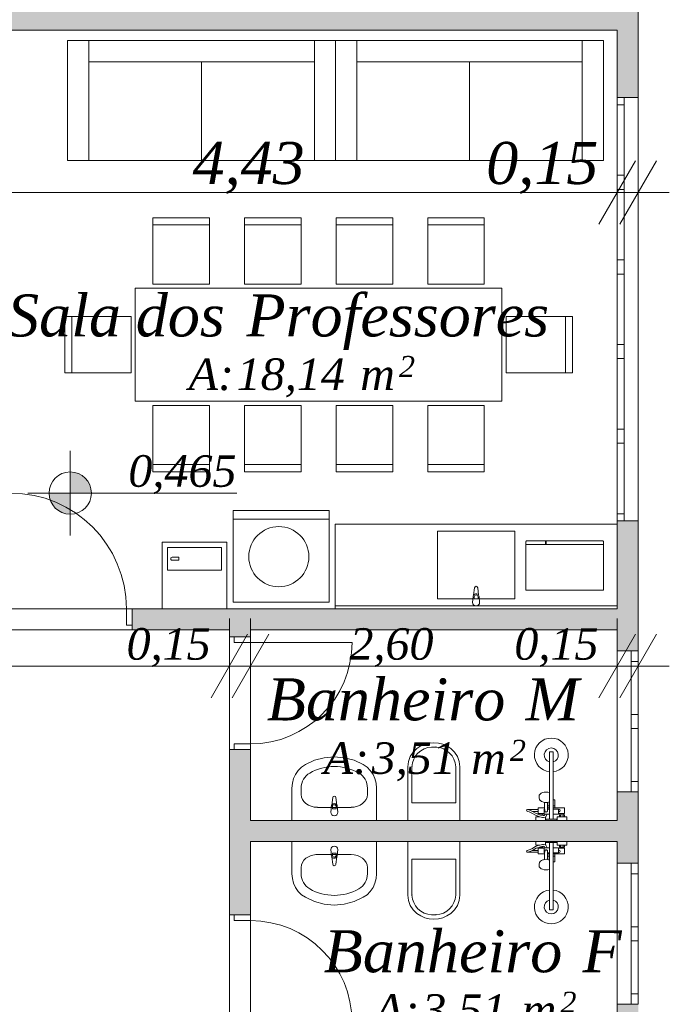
# Model space of a CAD drawing. Header units: millimetres. Extents: x 0 to 723, y 0 to 672.
# Tile 13 of 28: x 643 to 674, y 407 to 453. Entities that reach past the tile are written whole.
import ezdxf
from ezdxf.xclip import XClip

# ---------------------------------------------------------------- set-up
doc = ezdxf.new("R2010")
doc.units = ezdxf.units.MM
doc.header["$MEASUREMENT"] = 0
doc.header["$XCLIPFRAME"] = 0
for name, color, linetype in [('Cotas - Geral.2D', 7, 'Continuous'), ('Desenho 2D - Geral.2D', 7, 'Continuous'), ('Interior - Mobiliário .ARQ', 7, 'Continuous'), ('Laje.ARQ', 7, 'Continuous'), ('Parede.ARQ', 7, 'Continuous'), ('Zonas.ARQ', 7, 'Continuous')]:
    doc.layers.add(name, color=color, linetype=linetype)
doc.styles.add('GENERATED_STYLE_1', font='txt')
doc.styles.add('GENERATED_STYLE_2', font='txt')

# ---------------------------------------------------------------- blocks, each defined once
blk = doc.blocks.new('Desenho_2_2', base_point=(-392.832, 470.64))
at = {"layer": 'Cotas - Geral.2D', "linetype": 'Continuous', "lineweight": 0}
for points in [[(645.662, 430.693), (646.662, 430.693), (646.586, 431.076), (646.369, 431.4), (646.044, 431.617), (645.662, 431.693)], [(645.662, 430.693), (644.662, 430.693), (644.738, 430.311), (644.955, 429.986), (645.279, 429.769), (645.662, 429.693)]]:
    blk.add_hatch(color=7, dxfattribs=at).paths.add_polyline_path(points)
at = {"layer": 'Parede.ARQ', "linetype": 'Continuous', "lineweight": 0}
for points in [[(671.519, 456.079), (671.519, 449.378), (672.519, 449.378), (672.519, 456.079)], [(671.519, 453.561), (620.852, 453.561), (620.852, 452.561), (671.519, 452.561)], [(672.519, 429.378), (671.519, 429.378), (671.519, 423.238), (672.519, 423.238)], [(671.519, 425.227), (648.585, 425.227), (648.585, 424.227), (671.519, 424.227)], [(654.185, 424.227), (653.185, 424.227), (653.185, 423.909), (654.185, 423.909)], [(653.185, 410.76), (654.185, 410.76), (654.185, 418.575), (653.185, 418.575)], [(672.519, 416.571), (671.519, 416.571), (671.519, 413.206), (672.519, 413.206)], [(671.519, 415.231), (654.185, 415.231), (654.185, 414.231), (671.519, 414.231)], [(671.519, 397.898), (672.519, 397.898), (672.519, 406.539), (671.519, 406.539)]]:
    blk.add_hatch(color=36, dxfattribs=at).paths.add_polyline_path(points)
at = {"layer": 'Cotas - Geral.2D', "color": 7, "linetype": 'Continuous', "lineweight": 0}
for p, q in [((671.519, 442.647), (671.519, 447.147)), ((672.519, 442.647), (672.519, 447.147)), ((670.653, 443.397), (672.385, 446.397)), ((673.385, 446.397), (671.653, 443.397)), ((642.019, 444.897), (671.519, 444.897)), ((671.519, 444.897), (672.519, 444.897)), ((672.519, 444.897), (673.986, 444.897)), ((645.662, 428.693), (645.662, 432.693)), ((643.662, 430.693), (653.541, 430.693)), ((653.185, 420.273), (653.185, 424.773)), ((654.185, 420.273), (654.185, 424.773)), ((671.519, 420.273), (671.519, 424.773)), ((672.519, 420.273), (672.519, 424.773)), ((654.051, 424.023), (652.319, 421.023)), ((655.051, 424.023), (653.319, 421.023)), ((670.653, 421.023), (672.385, 424.023)), ((673.385, 424.023), (671.653, 421.023)), ((621.852, 422.523), (653.185, 422.523)), ((653.185, 422.523), (654.185, 422.523)), ((654.185, 422.523), (671.519, 422.523)), ((671.519, 422.523), (672.519, 422.523)), ((672.519, 422.523), (673.986, 422.523))]:
    blk.add_line(p, q, dxfattribs=at)
blk.add_circle((645.662, 430.693), 1, dxfattribs=at)
at = {"layer": 'Desenho 2D - Geral.2D', "color": 251, "linetype": 'Continuous', "lineweight": 0}
blk.add_circle((655.526, 427.691), 1.421, dxfattribs=at)
at = {"layer": 'Interior - Mobiliário .ARQ', "color": 7, "linetype": 'Continuous', "lineweight": 0}
for p, q in [((658.207, 452.075), (645.54, 452.075)), ((645.54, 452.075), (645.54, 446.408)), ((646.54, 446.408), (646.54, 452.075)), ((657.207, 446.408), (657.207, 452.075)), ((670.873, 452.075), (658.207, 452.075)), ((658.207, 452.075), (658.207, 446.408)), ((658.207, 446.408), (658.207, 452.075)), ((659.207, 446.408), (659.207, 452.075)), ((669.873, 446.408), (669.873, 452.075)), ((670.873, 446.408), (670.873, 452.075)), ((646.54, 451.075), (657.207, 451.075)), ((651.873, 446.408), (651.873, 451.075)), ((659.207, 451.075), (669.873, 451.075)), ((664.54, 446.408), (664.54, 451.075)), ((645.54, 446.408), (658.207, 446.408)), ((658.207, 446.408), (670.873, 446.408)), ((652.24, 443.704), (649.573, 443.704)), ((649.573, 443.704), (649.573, 440.571)), ((649.573, 443.371), (652.24, 443.371)), ((652.24, 440.571), (652.24, 443.704)), ((656.573, 443.704), (653.907, 443.704)), ((653.907, 443.704), (653.907, 440.571)), ((653.907, 443.371), (656.573, 443.371)), ((656.573, 440.571), (656.573, 443.704)), ((660.907, 443.704), (658.24, 443.704)), ((658.24, 443.704), (658.24, 440.571)), ((658.24, 443.371), (660.907, 443.371)), ((660.907, 440.571), (660.907, 443.704)), ((665.24, 443.704), (662.573, 443.704)), ((662.573, 443.704), (662.573, 440.571)), ((662.573, 443.371), (665.24, 443.371)), ((665.24, 440.571), (665.24, 443.704)), ((649.573, 440.571), (652.24, 440.571)), ((653.907, 440.571), (656.573, 440.571)), ((658.24, 440.571), (660.907, 440.571)), ((662.573, 440.571), (665.24, 440.571)), ((666.073, 440.371), (648.74, 440.371)), ((648.74, 440.371), (648.74, 435.038)), ((666.073, 435.038), (666.073, 440.371)), ((648.54, 439.038), (645.407, 439.038)), ((645.407, 439.038), (645.407, 436.371)), ((645.74, 436.371), (645.74, 439.038)), ((648.54, 436.371), (648.54, 439.038)), ((666.273, 439.038), (666.273, 436.371)), ((669.407, 439.038), (666.273, 439.038)), ((669.073, 439.038), (669.073, 436.371)), ((669.407, 436.371), (669.407, 439.038)), ((645.407, 436.371), (648.54, 436.371)), ((666.273, 436.371), (669.407, 436.371)), ((648.74, 435.038), (666.073, 435.038)), ((649.573, 431.704), (649.573, 434.838)), ((649.573, 434.838), (652.24, 434.838)), ((652.24, 434.838), (652.24, 431.704)), ((653.907, 431.704), (653.907, 434.838)), ((653.907, 434.838), (656.573, 434.838)), ((656.573, 434.838), (656.573, 431.704)), ((658.24, 431.704), (658.24, 434.838)), ((658.24, 434.838), (660.907, 434.838)), ((660.907, 434.838), (660.907, 431.704)), ((662.573, 431.704), (662.573, 434.838)), ((662.573, 434.838), (665.24, 434.838)), ((665.24, 434.838), (665.24, 431.704)), ((649.573, 432.038), (652.24, 432.038)), ((653.907, 432.038), (656.573, 432.038)), ((658.24, 432.038), (660.907, 432.038)), ((662.573, 432.038), (665.24, 432.038)), ((652.24, 431.704), (649.573, 431.704)), ((656.573, 431.704), (653.907, 431.704)), ((660.907, 431.704), (658.24, 431.704)), ((665.24, 431.704), (662.573, 431.704)), ((657.903, 429.868), (653.369, 429.868)), ((653.369, 429.868), (653.369, 425.535)), ((657.903, 425.535), (657.903, 429.868)), ((657.903, 429.468), (653.369, 429.468)), ((671.519, 429.227), (658.185, 429.227)), ((658.185, 429.227), (658.185, 425.227)), ((671.519, 429.227), (671.519, 425.227)), ((666.685, 428.894), (663.019, 428.894)), ((663.019, 428.894), (663.019, 425.694)), ((666.685, 425.694), (666.685, 428.894)), ((653.062, 428.381), (650.004, 428.381)), ((650.004, 428.381), (650.004, 425.227)), ((653.062, 428.381), (650.004, 428.381)), ((650.004, 428.381), (650.004, 425.227)), ((652.808, 428.127), (650.258, 428.127)), ((650.258, 428.127), (650.258, 427.058)), ((652.808, 427.058), (652.808, 428.127)), ((653.062, 425.227), (653.062, 428.381)), ((653.062, 425.227), (653.062, 428.381)), ((667.208, 428.395), (667.209, 428.404)), ((667.208, 426.104), (667.208, 428.395)), ((667.208, 428.259), (670.875, 428.259)), ((667.209, 428.404), (667.213, 428.413)), ((667.213, 428.413), (667.218, 428.421)), ((667.218, 428.421), (667.225, 428.428)), ((667.225, 428.428), (667.234, 428.433)), ((667.234, 428.433), (667.244, 428.436)), ((667.244, 428.436), (667.254, 428.437)), ((667.254, 428.437), (668.127, 428.437)), ((668.127, 428.437), (668.127, 428.259)), ((668.158, 428.437), (668.158, 428.259)), ((668.158, 428.437), (670.829, 428.437)), ((670.839, 428.436), (670.829, 428.437)), ((670.849, 428.433), (670.839, 428.436)), ((670.858, 428.428), (670.849, 428.433)), ((670.865, 428.421), (670.858, 428.428)), ((670.87, 428.413), (670.865, 428.421)), ((670.874, 428.404), (670.87, 428.413)), ((670.875, 428.395), (670.874, 428.404)), ((670.875, 426.104), (670.875, 428.395)), ((650.421, 427.631), (650.413, 427.593)), ((650.413, 427.593), (650.421, 427.555)), ((650.445, 427.658), (650.421, 427.631)), ((650.421, 427.555), (650.445, 427.527)), ((650.477, 427.668), (650.445, 427.658)), ((650.797, 427.668), (650.477, 427.668)), ((650.797, 427.517), (650.797, 427.668)), ((650.445, 427.527), (650.477, 427.517)), ((650.477, 427.517), (650.797, 427.517)), ((650.258, 427.058), (652.808, 427.058)), ((664.778, 426.223), (664.734, 425.871)), ((664.97, 425.871), (664.926, 426.223)), ((663.019, 425.694), (666.685, 425.694)), ((664.712, 425.807), (664.685, 425.527)), ((664.761, 425.694), (664.761, 425.793)), ((664.943, 425.694), (664.761, 425.694)), ((664.943, 425.793), (664.943, 425.694)), ((665.019, 425.527), (664.992, 425.807)), ((667.208, 426.104), (670.875, 426.104)), ((650.004, 425.227), (653.062, 425.227)), ((650.004, 425.227), (653.062, 425.227)), ((653.369, 425.535), (657.903, 425.535)), ((671.519, 425.361), (658.185, 425.361)), ((671.519, 425.227), (658.185, 425.227)), ((662.233, 418.745), (662.052, 418.631)), ((662.43, 418.829), (662.233, 418.745)), ((662.638, 418.88), (662.43, 418.829)), ((662.852, 418.898), (662.638, 418.88)), ((662.956, 418.692), (662.748, 418.692)), ((663.066, 418.88), (662.852, 418.898)), ((663.274, 418.829), (663.066, 418.88)), ((663.471, 418.745), (663.274, 418.829)), ((663.652, 418.631), (663.471, 418.745)), ((658.147, 418.231), (657.674, 418.19)), ((658.62, 418.19), (658.147, 418.231)), ((661.733, 418.249), (661.648, 418.013)), ((661.87, 418.458), (661.733, 418.249)), ((662.052, 418.631), (661.87, 418.458)), ((663.834, 418.458), (663.652, 418.631)), ((663.971, 418.249), (663.834, 418.458)), ((664.056, 418.013), (663.971, 418.249)), ((668.327, 417.522), (668.327, 418.464)), ((668.487, 418.464), (668.327, 418.464)), ((668.487, 417.522), (668.487, 418.464)), ((656.779, 417.868), (656.599, 417.743)), ((657.213, 418.068), (656.779, 417.868)), ((657.674, 418.19), (657.213, 418.068)), ((659.08, 418.068), (658.62, 418.19)), ((659.515, 417.868), (659.08, 418.068)), ((659.694, 417.743), (659.515, 417.868)), ((661.648, 418.013), (661.619, 417.764)), ((661.619, 417.764), (661.619, 415.231)), ((661.819, 417.764), (661.819, 416.064)), ((663.885, 416.064), (663.885, 417.764)), ((664.085, 417.764), (664.056, 418.013)), ((664.085, 415.231), (664.085, 417.764)), ((656.317, 417.404), (656.223, 417.201)), ((656.443, 417.587), (656.317, 417.404)), ((656.599, 417.743), (656.443, 417.587)), ((659.85, 417.587), (659.694, 417.743)), ((659.977, 417.404), (659.85, 417.587)), ((660.07, 417.201), (659.977, 417.404)), ((668.327, 417.522), (668.327, 416.545)), ((668.487, 416.198), (668.487, 417.522)), ((656.166, 416.983), (656.147, 416.758)), ((656.223, 417.201), (656.166, 416.983)), ((660.127, 416.983), (660.07, 417.201)), ((660.147, 416.758), (660.127, 416.983)), ((656.147, 416.758), (656.147, 415.231)), ((656.581, 416.453), (656.581, 416.758)), ((659.712, 416.453), (659.712, 416.758)), ((660.147, 415.231), (660.147, 416.758)), ((667.839, 416.428), (667.827, 416.379)), ((667.827, 416.379), (667.827, 416.308)), ((667.872, 416.475), (667.839, 416.428)), ((667.925, 416.514), (667.872, 416.475)), ((667.994, 416.545), (667.925, 416.514)), ((668.074, 416.564), (667.994, 416.545)), ((668.161, 416.57), (668.074, 416.564)), ((668.247, 416.564), (668.161, 416.57)), ((668.327, 416.545), (668.247, 416.564)), ((668.327, 416.545), (668.327, 415.524)), ((658.073, 416.309), (658.028, 415.956)), ((658.265, 415.956), (658.221, 416.309)), ((661.819, 416.064), (662.852, 416.064)), ((662.852, 416.064), (663.885, 416.064)), ((667.827, 416.308), (667.831, 416.287)), ((667.831, 416.287), (667.842, 416.238)), ((667.842, 416.238), (667.852, 416.219)), ((667.852, 416.219), (667.884, 416.175)), ((667.884, 416.175), (667.897, 416.163)), ((667.897, 416.163), (667.946, 416.127)), ((667.946, 416.127), (668.009, 416.099)), ((668.009, 416.099), (668.043, 416.09)), ((668.043, 416.09), (668.087, 416.079)), ((668.087, 416.079), (668.091, 415.958)), ((668.087, 416.079), (668.1, 416.076)), ((668.091, 415.958), (668.092, 415.818)), ((668.1, 416.076), (668.161, 416.072)), ((668.161, 416.072), (668.221, 416.076)), ((668.221, 416.076), (668.278, 416.09)), ((668.231, 415.958), (668.227, 415.676)), ((668.234, 416.079), (668.231, 415.958)), ((668.241, 415.818), (668.241, 416.081)), ((668.241, 415.918), (668.327, 415.918)), ((668.278, 416.09), (668.313, 416.099)), ((668.313, 416.099), (668.327, 416.105)), ((668.327, 416.18), (668.327, 416.18)), ((668.327, 416.087), (668.327, 416.086)), ((668.495, 416.198), (668.487, 416.198)), ((668.487, 415.524), (668.487, 416.198)), ((668.574, 415.918), (668.487, 415.918)), ((668.521, 416.198), (668.495, 416.198)), ((668.543, 416.198), (668.521, 416.198)), ((668.559, 416.198), (668.543, 416.198)), ((668.57, 416.198), (668.559, 416.198)), ((668.574, 416.198), (668.57, 416.198)), ((668.574, 415.818), (668.574, 416.198)), ((657.355, 415.846), (658.939, 415.846)), ((658.007, 415.893), (657.98, 415.613)), ((658.056, 415.779), (658.056, 415.878)), ((658.237, 415.779), (658.056, 415.779)), ((658.237, 415.878), (658.237, 415.779)), ((658.313, 415.613), (658.287, 415.893)), ((667.267, 415.656), (667.353, 415.629)), ((667.787, 415.741), (667.281, 415.741)), ((667.294, 415.739), (667.281, 415.741)), ((667.294, 415.739), (667.384, 415.709)), ((667.353, 415.629), (667.481, 415.573)), ((667.384, 415.709), (667.511, 415.654)), ((667.481, 415.573), (667.659, 415.472)), ((667.52, 415.65), (667.511, 415.654)), ((667.511, 415.654), (667.787, 415.654)), ((667.695, 415.551), (667.52, 415.65)), ((667.659, 415.472), (667.787, 415.426)), ((667.814, 415.508), (667.695, 415.551)), ((668.092, 415.818), (667.787, 415.818)), ((667.787, 415.818), (667.787, 415.741)), ((667.787, 415.654), (667.787, 415.741)), ((667.787, 415.654), (667.787, 415.551)), ((667.787, 415.551), (667.814, 415.551)), ((667.814, 415.551), (667.814, 415.508)), ((667.814, 415.551), (668.001, 415.551)), ((667.814, 415.508), (667.891, 415.481)), ((667.847, 415.498), (667.845, 415.498)), ((667.967, 415.498), (667.847, 415.498)), ((667.847, 415.497), (667.847, 415.498)), ((667.891, 415.481), (668.018, 415.457)), ((668.001, 415.498), (667.967, 415.498)), ((667.967, 415.467), (667.967, 415.498)), ((668.001, 415.498), (668.001, 415.551)), ((668.001, 415.551), (668.074, 415.551)), ((668.027, 415.498), (668.001, 415.498)), ((668.018, 415.457), (668.029, 415.455)), ((668.027, 415.455), (668.027, 415.498)), ((668.029, 415.455), (668.027, 415.455)), ((668.086, 415.464), (668.029, 415.455)), ((668.074, 415.764), (668.093, 415.764)), ((668.074, 415.764), (668.074, 415.551)), ((668.074, 415.621), (668.074, 415.598)), ((668.074, 415.598), (668.074, 415.578)), ((668.074, 415.578), (668.074, 415.559)), ((668.074, 415.551), (668.074, 415.524)), ((668.074, 415.524), (668.111, 415.524)), ((668.111, 415.524), (668.086, 415.464)), ((668.092, 415.818), (668.094, 415.676)), ((668.096, 415.665), (668.094, 415.676)), ((668.1, 415.655), (668.096, 415.665)), ((668.108, 415.647), (668.1, 415.655)), ((668.117, 415.64), (668.108, 415.647)), ((668.111, 415.524), (668.203, 415.524)), ((668.127, 415.636), (668.117, 415.64)), ((668.127, 415.636), (668.143, 415.628)), ((668.127, 415.636), (668.127, 415.636)), ((668.129, 415.636), (668.127, 415.636)), ((668.141, 415.634), (668.129, 415.636)), ((668.181, 415.634), (668.141, 415.634)), ((668.143, 415.628), (668.161, 415.625)), ((668.155, 415.406), (668.204, 415.524)), ((668.161, 415.625), (668.178, 415.628)), ((668.178, 415.628), (668.194, 415.636)), ((668.193, 415.636), (668.181, 415.634)), ((668.194, 415.636), (668.193, 415.636)), ((668.204, 415.64), (668.194, 415.636)), ((668.194, 415.636), (668.194, 415.636)), ((668.214, 415.647), (668.204, 415.64)), ((668.204, 415.524), (668.327, 415.524)), ((668.221, 415.655), (668.214, 415.647)), ((668.226, 415.665), (668.221, 415.655)), ((668.227, 415.676), (668.226, 415.665)), ((668.228, 415.764), (668.327, 415.764)), ((668.229, 415.818), (668.327, 415.818)), ((668.327, 415.524), (668.327, 415.284)), ((668.574, 415.818), (668.487, 415.818)), ((668.741, 415.764), (668.487, 415.764)), ((668.487, 415.284), (668.487, 415.524)), ((668.487, 415.524), (668.741, 415.524)), ((669.027, 415.818), (668.574, 415.818)), ((668.741, 415.551), (668.741, 415.764)), ((668.741, 415.524), (668.741, 415.551)), ((668.741, 415.551), (668.814, 415.551)), ((668.814, 415.498), (668.787, 415.498)), ((668.787, 415.498), (668.787, 415.404)), ((668.814, 415.551), (668.814, 415.498)), ((669.001, 415.551), (668.814, 415.551)), ((669.001, 415.498), (668.814, 415.498)), ((668.847, 415.404), (668.847, 415.498)), ((668.967, 415.404), (668.967, 415.498)), ((669.001, 415.498), (669.001, 415.551)), ((669.001, 415.551), (669.027, 415.551)), ((669.027, 415.498), (669.001, 415.498)), ((669.027, 415.551), (669.027, 415.818)), ((669.027, 415.404), (669.027, 415.498)), ((656.147, 415.231), (660.147, 415.231)), ((661.619, 415.231), (664.085, 415.231)), ((667.787, 415.404), (667.681, 415.404)), ((667.681, 415.404), (667.681, 415.231)), ((667.681, 415.231), (668.134, 415.231)), ((667.787, 415.426), (667.787, 415.404)), ((667.787, 415.426), (667.867, 415.398)), ((667.849, 415.404), (667.787, 415.404)), ((667.86, 415.401), (667.86, 415.401)), ((667.867, 415.398), (667.996, 415.373)), ((667.996, 415.373), (668.026, 415.368)), ((668.026, 415.368), (668.034, 415.368)), ((668.034, 415.368), (668.122, 415.382)), ((668.122, 415.382), (668.13, 415.384)), ((668.13, 415.384), (668.134, 415.386)), ((668.134, 415.386), (668.138, 415.388)), ((668.134, 415.231), (668.134, 415.386)), ((668.138, 415.388), (668.145, 415.392)), ((668.327, 415.284), (668.141, 415.284)), ((668.141, 415.284), (668.141, 415.231)), ((668.141, 415.231), (668.674, 415.231)), ((668.145, 415.392), (668.151, 415.398)), ((668.151, 415.398), (668.155, 415.406)), ((668.487, 415.284), (668.327, 415.284)), ((668.674, 415.284), (668.487, 415.284)), ((668.674, 415.231), (668.674, 415.284)), ((668.787, 415.404), (668.681, 415.404)), ((668.681, 415.404), (668.681, 415.231)), ((668.681, 415.231), (669.134, 415.231)), ((669.027, 415.404), (668.787, 415.404)), ((669.134, 415.404), (669.027, 415.404)), ((669.134, 415.231), (669.134, 415.404)), ((656.147, 414.231), (660.147, 414.231)), ((656.147, 412.704), (656.147, 414.231)), ((660.147, 414.231), (660.147, 412.704)), ((661.619, 414.231), (664.085, 414.231)), ((661.619, 411.698), (661.619, 414.231)), ((664.085, 414.231), (664.085, 411.698)), ((667.681, 414.231), (668.134, 414.231)), ((667.681, 414.058), (667.681, 414.231)), ((667.787, 414.058), (667.681, 414.058)), ((667.787, 414.036), (667.867, 414.064)), ((667.787, 414.036), (667.787, 414.058)), ((667.849, 414.058), (667.787, 414.058)), ((667.86, 414.061), (667.86, 414.061)), ((667.867, 414.064), (667.996, 414.088)), ((667.996, 414.088), (668.026, 414.094)), ((668.026, 414.094), (668.034, 414.094)), ((668.034, 414.094), (668.122, 414.079)), ((668.122, 414.079), (668.13, 414.078)), ((668.13, 414.078), (668.134, 414.076)), ((668.134, 414.231), (668.134, 414.076)), ((668.134, 414.076), (668.138, 414.074)), ((668.138, 414.074), (668.145, 414.069)), ((668.141, 414.231), (668.674, 414.231)), ((668.141, 414.178), (668.141, 414.231)), ((668.327, 414.178), (668.141, 414.178)), ((668.145, 414.069), (668.151, 414.063)), ((668.151, 414.063), (668.155, 414.056)), ((668.155, 414.056), (668.204, 413.938)), ((668.327, 413.938), (668.327, 414.178)), ((668.487, 414.178), (668.327, 414.178)), ((668.487, 414.178), (668.487, 413.938)), ((668.674, 414.178), (668.487, 414.178)), ((668.674, 414.231), (668.674, 414.178)), ((668.681, 414.231), (669.134, 414.231)), ((668.681, 414.058), (668.681, 414.231)), ((668.787, 414.058), (668.681, 414.058)), ((668.787, 413.964), (668.787, 414.058)), ((669.027, 414.058), (668.787, 414.058)), ((668.847, 414.058), (668.847, 413.964)), ((668.967, 414.058), (668.967, 413.964)), ((669.027, 414.058), (669.027, 413.964)), ((669.134, 414.058), (669.027, 414.058)), ((669.134, 414.231), (669.134, 414.058)), ((657.355, 413.615), (658.939, 413.615)), ((658.007, 413.569), (657.98, 413.849)), ((658.056, 413.683), (658.056, 413.584)), ((658.237, 413.683), (658.056, 413.683)), ((658.237, 413.584), (658.237, 413.683)), ((658.313, 413.849), (658.287, 413.569)), ((667.267, 413.805), (667.353, 413.833)), ((667.294, 413.723), (667.281, 413.721)), ((667.787, 413.721), (667.281, 413.721)), ((667.294, 413.723), (667.384, 413.753)), ((667.353, 413.833), (667.481, 413.889)), ((667.384, 413.753), (667.511, 413.808)), ((667.481, 413.889), (667.659, 413.99)), ((667.52, 413.812), (667.511, 413.808)), ((667.511, 413.808), (667.787, 413.808)), ((667.695, 413.911), (667.52, 413.812)), ((667.659, 413.99), (667.787, 414.036)), ((667.814, 413.953), (667.695, 413.911)), ((667.787, 413.911), (667.814, 413.911)), ((667.787, 413.808), (667.787, 413.911)), ((667.787, 413.808), (667.787, 413.721)), ((667.787, 413.644), (667.787, 413.721)), ((668.092, 413.644), (667.787, 413.644)), ((667.814, 413.953), (667.891, 413.981)), ((667.814, 413.911), (667.814, 413.953)), ((667.814, 413.911), (668.001, 413.911)), ((667.847, 413.964), (667.845, 413.964)), ((667.847, 413.965), (667.847, 413.964)), ((667.967, 413.964), (667.847, 413.964)), ((667.891, 413.981), (668.018, 414.005)), ((667.967, 413.995), (667.967, 413.964)), ((668.001, 413.964), (667.967, 413.964)), ((668.001, 413.964), (668.001, 413.911)), ((668.027, 413.964), (668.001, 413.964)), ((668.001, 413.911), (668.074, 413.911)), ((668.018, 414.005), (668.029, 414.007)), ((668.027, 414.007), (668.027, 413.964)), ((668.029, 414.007), (668.027, 414.007)), ((668.086, 413.998), (668.029, 414.007)), ((668.074, 413.911), (668.074, 413.938)), ((668.074, 413.938), (668.111, 413.938)), ((668.074, 413.698), (668.074, 413.911)), ((668.074, 413.884), (668.074, 413.902)), ((668.074, 413.863), (668.074, 413.884)), ((668.074, 413.841), (668.074, 413.863)), ((668.074, 413.698), (668.093, 413.698)), ((668.111, 413.938), (668.086, 413.998)), ((668.091, 413.504), (668.092, 413.644)), ((668.092, 413.644), (668.094, 413.785)), ((668.096, 413.796), (668.094, 413.785)), ((668.1, 413.807), (668.096, 413.796)), ((668.108, 413.815), (668.1, 413.807)), ((668.117, 413.822), (668.108, 413.815)), ((668.111, 413.938), (668.203, 413.938)), ((668.127, 413.826), (668.117, 413.822)), ((668.127, 413.826), (668.143, 413.834)), ((668.127, 413.826), (668.127, 413.826)), ((668.129, 413.826), (668.127, 413.826)), ((668.141, 413.828), (668.129, 413.826)), ((668.181, 413.828), (668.141, 413.828)), ((668.143, 413.834), (668.161, 413.836)), ((668.161, 413.836), (668.178, 413.834)), ((668.178, 413.834), (668.194, 413.826)), ((668.193, 413.826), (668.181, 413.828)), ((668.194, 413.826), (668.193, 413.826)), ((668.194, 413.826), (668.194, 413.826)), ((668.204, 413.822), (668.194, 413.826)), ((668.204, 413.938), (668.327, 413.938)), ((668.214, 413.815), (668.204, 413.822)), ((668.221, 413.807), (668.214, 413.815)), ((668.226, 413.796), (668.221, 413.807)), ((668.227, 413.785), (668.226, 413.796)), ((668.231, 413.504), (668.227, 413.785)), ((668.228, 413.698), (668.327, 413.698)), ((668.229, 413.644), (668.327, 413.644)), ((668.241, 413.644), (668.241, 413.381)), ((668.327, 412.917), (668.327, 413.938)), ((668.487, 413.938), (668.741, 413.938)), ((668.487, 413.938), (668.487, 413.264)), ((668.741, 413.698), (668.487, 413.698)), ((668.574, 413.644), (668.487, 413.644)), ((668.574, 413.644), (668.574, 413.264)), ((669.027, 413.644), (668.574, 413.644)), ((668.741, 413.938), (668.741, 413.911)), ((668.741, 413.911), (668.814, 413.911)), ((668.741, 413.911), (668.741, 413.698)), ((668.814, 413.964), (668.787, 413.964)), ((668.814, 413.911), (668.814, 413.964)), ((669.001, 413.964), (668.814, 413.964)), ((669.001, 413.911), (668.814, 413.911)), ((669.001, 413.964), (669.001, 413.911)), ((669.027, 413.964), (669.001, 413.964)), ((669.001, 413.911), (669.027, 413.911)), ((669.027, 413.911), (669.027, 413.644)), ((658.073, 413.153), (658.028, 413.506)), ((658.265, 413.506), (658.221, 413.153)), ((661.819, 411.698), (661.819, 413.398)), ((661.819, 413.398), (662.852, 413.398)), ((662.852, 413.398), (663.885, 413.398)), ((663.885, 413.398), (663.885, 411.698)), ((667.827, 413.154), (667.831, 413.175)), ((667.827, 413.083), (667.827, 413.154)), ((667.831, 413.175), (667.842, 413.224)), ((667.842, 413.224), (667.852, 413.242)), ((667.852, 413.242), (667.884, 413.287)), ((667.884, 413.287), (667.897, 413.299)), ((667.897, 413.299), (667.946, 413.335)), ((667.946, 413.335), (668.009, 413.363)), ((668.009, 413.363), (668.043, 413.372)), ((668.043, 413.372), (668.087, 413.382)), ((668.087, 413.382), (668.091, 413.504)), ((668.087, 413.382), (668.1, 413.385)), ((668.1, 413.385), (668.161, 413.39)), ((668.161, 413.39), (668.221, 413.385)), ((668.221, 413.385), (668.278, 413.372)), ((668.234, 413.382), (668.231, 413.504)), ((668.241, 413.544), (668.327, 413.544)), ((668.278, 413.372), (668.313, 413.363)), ((668.313, 413.363), (668.327, 413.356)), ((668.327, 413.375), (668.327, 413.376)), ((668.327, 413.282), (668.327, 413.282)), ((668.574, 413.544), (668.487, 413.544)), ((668.487, 413.264), (668.487, 411.94)), ((668.495, 413.264), (668.487, 413.264)), ((668.521, 413.264), (668.495, 413.264)), ((668.543, 413.264), (668.521, 413.264)), ((668.559, 413.264), (668.543, 413.264)), ((668.57, 413.264), (668.559, 413.264)), ((668.574, 413.264), (668.57, 413.264)), ((656.166, 412.479), (656.147, 412.704)), ((656.581, 413.009), (656.581, 412.704)), ((659.712, 413.009), (659.712, 412.704)), ((660.147, 412.704), (660.127, 412.479)), ((667.839, 413.033), (667.827, 413.083)), ((667.872, 412.987), (667.839, 413.033)), ((667.925, 412.948), (667.872, 412.987)), ((667.994, 412.917), (667.925, 412.948)), ((668.074, 412.898), (667.994, 412.917)), ((668.161, 412.892), (668.074, 412.898)), ((668.247, 412.898), (668.161, 412.892)), ((668.327, 412.917), (668.247, 412.898)), ((668.327, 411.94), (668.327, 412.917)), ((656.223, 412.261), (656.166, 412.479)), ((656.317, 412.058), (656.223, 412.261)), ((660.07, 412.261), (659.977, 412.058)), ((660.127, 412.479), (660.07, 412.261)), ((656.443, 411.875), (656.317, 412.058)), ((656.599, 411.719), (656.443, 411.875)), ((656.779, 411.594), (656.599, 411.719)), ((659.694, 411.719), (659.515, 411.594)), ((659.85, 411.875), (659.694, 411.719)), ((659.977, 412.058), (659.85, 411.875)), ((668.327, 411.94), (668.327, 410.998)), ((668.487, 411.94), (668.487, 410.998)), ((657.213, 411.394), (656.779, 411.594)), ((657.674, 411.272), (657.213, 411.394)), ((658.147, 411.231), (657.674, 411.272)), ((658.62, 411.272), (658.147, 411.231)), ((659.08, 411.394), (658.62, 411.272)), ((659.515, 411.594), (659.08, 411.394)), ((661.648, 411.449), (661.619, 411.698)), ((661.733, 411.213), (661.648, 411.449)), ((664.056, 411.449), (663.971, 411.213)), ((664.085, 411.698), (664.056, 411.449)), ((661.87, 411.003), (661.733, 411.213)), ((662.052, 410.831), (661.87, 411.003)), ((662.233, 410.717), (662.052, 410.831)), ((663.652, 410.831), (663.471, 410.717)), ((663.834, 411.003), (663.652, 410.831)), ((663.971, 411.213), (663.834, 411.003)), ((668.487, 410.998), (668.327, 410.998)), ((662.43, 410.633), (662.233, 410.717)), ((662.638, 410.581), (662.43, 410.633)), ((662.852, 410.564), (662.638, 410.581)), ((662.956, 410.77), (662.748, 410.77)), ((663.066, 410.581), (662.852, 410.564)), ((663.274, 410.633), (663.066, 410.581)), ((663.471, 410.717), (663.274, 410.633))]:
    blk.add_line(p, q, dxfattribs=at)
at = {"layer": 'Interior - Mobiliário .ARQ', "color": 255, "linetype": 'Continuous', "lineweight": 0}
for p, q in [((667.209, 428.402), (667.208, 428.395)), ((667.208, 428.395), (667.208, 426.104)), ((667.211, 428.409), (667.209, 428.402)), ((667.214, 428.416), (667.211, 428.409)), ((667.219, 428.422), (667.214, 428.416)), ((667.224, 428.427), (667.219, 428.422)), ((667.231, 428.432), (667.224, 428.427)), ((667.238, 428.435), (667.231, 428.432)), ((667.246, 428.437), (667.238, 428.435)), ((667.254, 428.437), (667.246, 428.437)), ((670.829, 428.437), (667.254, 428.437)), ((670.837, 428.437), (670.829, 428.437)), ((670.845, 428.435), (670.837, 428.437)), ((670.852, 428.432), (670.845, 428.435)), ((670.859, 428.427), (670.852, 428.432)), ((670.864, 428.422), (670.859, 428.427)), ((670.869, 428.416), (670.864, 428.422)), ((670.872, 428.409), (670.869, 428.416)), ((670.874, 428.402), (670.872, 428.409)), ((670.875, 428.395), (670.874, 428.402)), ((670.875, 426.104), (670.875, 428.395)), ((667.208, 426.104), (670.875, 426.104))]:
    blk.add_line(p, q, dxfattribs=at)
at = {"layer": 'Interior - Mobiliário .ARQ', "color": 7, "linetype": 'Continuous', "lineweight": 0}
for centre, radius, start, end in [((664.852, 426.214), 0.0746, 7.1389, 172.8611), ((664.852, 425.794), 0.141, 147.229, 174.8304), ((664.852, 425.794), 0.141, 32.771, 147.229), ((664.852, 425.793), 0.0907, 0, 180), ((664.852, 425.794), 0.141, 5.1696, 32.771), ((664.852, 425.527), 0.167, 180, 0), ((662.792, 417.718), 0.975, 92.6117, 177.34), ((662.912, 417.718), 0.975, 2.66, 87.3883), ((668.407, 418.318), 0.8, 275.7392, 264.2608), ((668.407, 418.318), 0.333, 283.8865, 256.1135), ((658.147, 416.3), 0.0746, 7.1389, 172.8611), ((658.147, 415.88), 0.141, 147.229, 174.8304), ((658.147, 415.88), 0.141, 32.771, 147.229), ((658.147, 415.878), 0.0907, 0, 180), ((658.147, 415.88), 0.141, 5.1696, 32.771), ((658.147, 415.613), 0.167, 180, 0), ((667.281, 415.698), 0.0433, 90, 251.9566), ((668.771, 415.698), 0.06, 240, 120), ((658.147, 413.849), 0.167, 0, 180), ((658.147, 413.584), 0.0907, 180, 0), ((667.281, 413.764), 0.0433, 108.0434, 270), ((668.771, 413.764), 0.06, 240, 120), ((658.147, 413.582), 0.141, 185.1696, 212.771), ((658.147, 413.582), 0.141, 212.771, 327.229), ((658.147, 413.162), 0.0746, 187.1389, 352.8611), ((658.147, 413.582), 0.141, 327.229, 354.8304), ((668.407, 411.144), 0.8, 95.7392, 84.2608), ((662.792, 411.743), 0.975, 182.66, 267.3883), ((662.912, 411.743), 0.975, 272.6117, 357.34), ((668.407, 411.144), 0.333, 103.8865, 76.1135)]:
    blk.add_arc(centre, radius, start, end, dxfattribs=at)
for centre, major_axis, ratio, start_param, end_param in [((658.147, 415.231), (0, 2.545), 0.956522, 5.78621, 6.78016), ((657.354, 416.758), (0, 0.808), 0.956522, 0.496975, 1.570796), ((658.939, 416.758), (0, 0.808), 0.956522, 4.712389, 5.78621), ((657.355, 416.453), (0.774, 0), 0.783646, 3.141593, 4.712389), ((658.938, 416.453), (0.774, 0), 0.783646, 4.712389, 6.283185), ((657.355, 413.009), (0.774, 0), 0.783646, 1.570796, 3.141593), ((658.938, 413.009), (0.774, 0), 0.783646, 0, 1.570796), ((657.354, 412.704), (0, 0.808), 0.956522, 1.570796, 2.644618), ((658.939, 412.704), (0, 0.808), 0.956522, 3.638567, 4.712389), ((658.147, 414.231), (0, 2.545), 0.956522, 2.644618, 3.638567)]:
    blk.add_ellipse(centre, major_axis=major_axis, ratio=ratio, start_param=start_param, end_param=end_param, dxfattribs=at)
for p in [(662.956, 418.692), (661.819, 417.764), (661.819, 411.698), (662.956, 410.77)]:
    blk.add_point(p, dxfattribs=at)
at = {"layer": 'Laje.ARQ', "color": 83, "linetype": 'Continuous', "lineweight": 0, "flags": 128}
for points in [[(642.019, 425.227), (671.519, 425.227), (671.519, 452.561), (642.019, 452.561)], [(621.852, 405.231), (653.185, 405.231), (653.185, 424.227), (621.852, 424.227)], [(654.185, 415.231), (671.519, 415.231), (671.519, 424.227), (654.185, 424.227)], [(654.185, 405.231), (671.519, 405.231), (671.519, 414.231), (654.185, 414.231)]]:
    blk.add_lwpolyline(points, close=True, dxfattribs=at)
at = {"layer": 'Parede.ARQ', "color": 7, "linetype": 'Continuous', "lineweight": 0}
for p, q in [((671.519, 429.378), (671.519, 449.378)), ((671.519, 449.045), (671.519, 449.378)), ((671.519, 449.378), (671.852, 449.378)), ((671.519, 449.378), (671.852, 449.378)), ((671.852, 449.045), (671.519, 449.045)), ((671.519, 445.712), (671.519, 449.045)), ((671.852, 449.378), (671.852, 449.045)), ((671.852, 449.378), (672.519, 449.378)), ((671.852, 449.045), (671.852, 445.712)), ((672.519, 429.378), (672.519, 449.378)), ((671.519, 445.378), (671.519, 445.712)), ((671.519, 445.712), (671.852, 445.712)), ((671.852, 445.712), (671.852, 445.378)), ((671.519, 445.045), (671.519, 445.378)), ((671.852, 445.378), (671.852, 445.045)), ((671.852, 445.045), (671.519, 445.045)), ((671.519, 441.712), (671.519, 445.045)), ((671.852, 445.045), (671.852, 441.712)), ((671.519, 441.378), (671.519, 441.712)), ((671.519, 441.712), (671.852, 441.712)), ((671.852, 441.712), (671.852, 441.378)), ((671.519, 441.045), (671.519, 441.378)), ((671.852, 441.045), (671.519, 441.045)), ((671.519, 437.712), (671.519, 441.045)), ((671.852, 441.378), (671.852, 441.045)), ((671.852, 441.045), (671.852, 437.712)), ((671.519, 437.378), (671.519, 437.712)), ((671.519, 437.712), (671.852, 437.712)), ((671.519, 437.045), (671.519, 437.378)), ((671.852, 437.712), (671.852, 437.378)), ((671.852, 437.378), (671.852, 437.045)), ((671.852, 437.045), (671.519, 437.045)), ((671.519, 433.712), (671.519, 437.045)), ((671.852, 437.045), (671.852, 433.712)), ((671.519, 433.378), (671.519, 433.712)), ((671.519, 433.712), (671.852, 433.712)), ((671.852, 433.712), (671.852, 433.378)), ((671.519, 433.045), (671.519, 433.378)), ((671.852, 433.378), (671.852, 433.045)), ((671.852, 433.045), (671.519, 433.045)), ((671.519, 429.712), (671.519, 433.045)), ((671.852, 433.045), (671.852, 429.712)), ((671.519, 429.378), (671.519, 429.712)), ((671.519, 429.712), (671.852, 429.712)), ((671.852, 429.712), (671.852, 429.378)), ((671.519, 429.378), (671.852, 429.378)), ((671.519, 429.378), (671.852, 429.378)), ((671.852, 429.378), (672.519, 429.378)), ((648.318, 424.461), (648.318, 425.227)), ((648.318, 425.227), (648.585, 425.227)), ((648.585, 425.227), (648.585, 424.461)), ((648.585, 425.227), (648.585, 424.461)), ((648.585, 425.227), (648.585, 424.461)), ((648.585, 425.227), (648.832, 425.227)), ((648.585, 425.227), (648.832, 425.227)), ((648.585, 424.461), (648.318, 424.461)), ((648.585, 424.461), (648.585, 424.227)), ((648.585, 424.461), (648.585, 424.227)), ((648.585, 424.227), (648.832, 424.227)), ((648.585, 424.227), (648.832, 424.227)), ((653.185, 423.909), (653.185, 424.155)), ((653.185, 423.909), (653.185, 424.155)), ((653.419, 423.909), (653.185, 423.909)), ((653.419, 423.909), (653.185, 423.909)), ((653.419, 423.642), (653.419, 423.909)), ((653.419, 423.909), (654.185, 423.909)), ((654.185, 423.909), (653.419, 423.909)), ((654.185, 423.909), (653.419, 423.909)), ((654.185, 423.909), (654.185, 424.155)), ((654.185, 423.909), (654.185, 424.155)), ((654.185, 423.909), (654.185, 423.642)), ((654.185, 423.642), (653.419, 423.642)), ((654.185, 423.642), (658.985, 423.642)), ((671.519, 423.238), (671.519, 416.571)), ((672.185, 423.238), (671.519, 423.238)), ((672.185, 423.238), (672.185, 422.738)), ((672.519, 423.238), (672.185, 423.238)), ((672.519, 423.238), (672.185, 423.238)), ((672.519, 423.238), (672.519, 416.571)), ((672.519, 422.738), (672.519, 423.238)), ((672.185, 422.738), (672.519, 422.738)), ((672.185, 422.738), (672.185, 420.238)), ((672.519, 420.238), (672.519, 422.738)), ((672.519, 420.238), (672.185, 420.238)), ((672.185, 420.238), (672.185, 419.905)), ((672.519, 419.905), (672.519, 420.238)), ((672.185, 419.905), (672.185, 419.571)), ((672.519, 419.571), (672.519, 419.905)), ((672.185, 419.571), (672.519, 419.571)), ((672.185, 419.571), (672.185, 417.071)), ((672.519, 417.071), (672.519, 419.571)), ((653.419, 418.575), (653.419, 418.842)), ((653.419, 418.842), (654.185, 418.842)), ((654.185, 418.842), (654.185, 418.575)), ((653.419, 418.575), (653.185, 418.575)), ((653.419, 418.575), (653.185, 418.575)), ((653.185, 418.575), (653.185, 418.329)), ((653.185, 418.575), (653.185, 418.329)), ((654.185, 418.575), (653.419, 418.575)), ((654.185, 418.575), (653.419, 418.575)), ((654.185, 418.575), (653.419, 418.575)), ((654.185, 418.575), (654.185, 418.329)), ((654.185, 418.575), (654.185, 418.329)), ((672.519, 417.071), (672.185, 417.071)), ((672.185, 417.071), (672.185, 416.571)), ((672.519, 416.571), (672.519, 417.071)), ((672.185, 416.571), (671.519, 416.571)), ((672.519, 416.571), (672.185, 416.571)), ((672.519, 416.571), (672.185, 416.571)), ((671.519, 406.539), (671.519, 413.206)), ((672.185, 413.206), (671.519, 413.206)), ((672.185, 412.706), (672.185, 413.206)), ((672.519, 413.206), (672.185, 413.206)), ((672.519, 413.206), (672.185, 413.206)), ((672.519, 406.539), (672.519, 413.206)), ((672.519, 413.206), (672.519, 412.706)), ((672.519, 412.706), (672.185, 412.706)), ((672.185, 410.206), (672.185, 412.706)), ((672.519, 412.706), (672.519, 410.206)), ((653.185, 410.76), (653.185, 411.007)), ((653.185, 410.76), (653.185, 411.007)), ((654.185, 410.76), (654.185, 411.007)), ((654.185, 410.76), (654.185, 411.007)), ((653.419, 410.76), (653.185, 410.76)), ((653.419, 410.76), (653.185, 410.76)), ((653.419, 410.76), (653.419, 410.494)), ((654.185, 410.76), (653.419, 410.76)), ((654.185, 410.76), (653.419, 410.76)), ((654.185, 410.76), (653.419, 410.76)), ((653.419, 410.494), (654.185, 410.494)), ((654.185, 410.494), (654.185, 410.76)), ((672.185, 409.873), (672.185, 410.206)), ((672.185, 410.206), (672.519, 410.206)), ((672.185, 409.539), (672.185, 409.873)), ((672.519, 410.206), (672.519, 409.873)), ((672.519, 409.873), (672.519, 409.539)), ((672.519, 409.539), (672.185, 409.539)), ((672.185, 407.039), (672.185, 409.539)), ((672.519, 409.539), (672.519, 407.039)), ((672.185, 406.539), (672.185, 407.039)), ((672.185, 407.039), (672.519, 407.039)), ((672.519, 407.039), (672.519, 406.539)), ((672.185, 406.539), (671.519, 406.539)), ((672.519, 406.539), (672.185, 406.539)), ((672.519, 406.539), (672.185, 406.539))]:
    blk.add_line(p, q, dxfattribs=at)
at = {"layer": 'Parede.ARQ', "color": 7, "linetype": 'Continuous', "lineweight": 0, "flags": 128}
for points in [[(672.519, 449.378), (672.519, 456.079)], [(642.019, 452.561), (671.519, 452.561)], [(671.519, 452.561), (671.519, 449.378)], [(671.519, 429.378), (671.519, 425.227)], [(672.519, 423.238), (672.519, 429.378)], [(671.519, 425.227), (648.585, 425.227)], [(648.585, 424.227), (653.185, 424.227)], [(653.185, 424.227), (653.185, 423.909)], [(654.185, 423.909), (654.185, 424.227)], [(654.185, 424.227), (671.519, 424.227)], [(671.519, 424.227), (671.519, 423.238)], [(653.185, 418.575), (653.185, 410.76)], [(654.185, 415.231), (654.185, 418.575)], [(671.519, 416.571), (671.519, 415.231)], [(672.519, 413.206), (672.519, 416.571)], [(671.519, 415.231), (654.185, 415.231)], [(654.185, 414.231), (671.519, 414.231)], [(654.185, 410.76), (654.185, 414.231)], [(671.519, 414.231), (671.519, 413.206)]]:
    blk.add_lwpolyline(points, dxfattribs=at)
at = {"layer": 'Parede.ARQ', "color": 7, "linetype": 'Continuous', "lineweight": 0}
for centre, radius, start, end in [((642.852, 425.227), 5.467, 0, 90), ((654.185, 423.642), 4.8, 270, 0), ((654.185, 405.694), 4.8, 0, 90)]:
    blk.add_arc(centre, radius, start, end, dxfattribs=at)
at = {"layer": 'Zonas.ARQ', "color": 7, "linetype": 'Continuous', "lineweight": 0}
for p, q in [((671.519, 449.378), (671.852, 449.378)), ((671.852, 449.378), (672.519, 449.378)), ((671.519, 429.378), (671.852, 429.378)), ((671.852, 429.378), (672.519, 429.378)), ((648.585, 425.227), (648.832, 425.227)), ((648.585, 425.227), (648.585, 424.461)), ((648.585, 424.461), (648.585, 424.227)), ((648.585, 424.227), (648.832, 424.227)), ((653.185, 423.909), (653.185, 424.155)), ((653.419, 423.909), (653.185, 423.909)), ((654.185, 423.909), (653.419, 423.909)), ((654.185, 423.909), (654.185, 424.155)), ((672.185, 423.238), (671.519, 423.238)), ((672.519, 423.238), (672.185, 423.238)), ((653.185, 418.575), (653.185, 418.329)), ((653.419, 418.575), (653.185, 418.575)), ((654.185, 418.575), (653.419, 418.575)), ((654.185, 418.575), (654.185, 418.329)), ((672.185, 416.571), (671.519, 416.571)), ((672.519, 416.571), (672.185, 416.571)), ((672.185, 413.206), (671.519, 413.206)), ((672.519, 413.206), (672.185, 413.206)), ((653.185, 410.76), (653.185, 411.007)), ((654.185, 410.76), (654.185, 411.007)), ((653.419, 410.76), (653.185, 410.76)), ((654.185, 410.76), (653.419, 410.76)), ((672.185, 406.539), (671.519, 406.539)), ((672.519, 406.539), (672.185, 406.539))]:
    blk.add_line(p, q, dxfattribs=at)
at = {"layer": 'Cotas - Geral.2D', "color": 7, "linetype": 'Continuous', "lineweight": 0, "attachment_point": 7, "style": 'GENERATED_STYLE_1'}
for s, insert, char_height, width in [('\\A1;{\\pql;\\fArial|b0|i0|c0|p38;4,43}', (651.447, 445.297), 2, 5.32116), ('\\A1;{\\pql;\\fArial|b0|i0|c0|p38;0,15}', (665.33, 445.297), 2, 5.32116), ('\\A1;{\\pql;\\fArial|b0|i0|c0|p38;0,465}', (648.412, 430.993), 1.5, 5.12915), ('\\A1;{\\pql;\\fArial|b0|i0|c0|p38;0,15}', (648.327, 422.823), 1.5, 3.99087), ('\\A1;{\\pql;\\fArial|b0|i0|c0|p38;2,60}', (658.861, 422.823), 1.5, 3.99087), ('\\A1;{\\pql;\\fArial|b0|i0|c0|p38;0,15}', (666.661, 422.823), 1.5, 3.99087)]:
    blk.add_mtext(s, dxfattribs=dict(at, insert=insert, char_height=char_height, width=width))
at = {"layer": 'Zonas.ARQ', "color": 7, "linetype": 'Continuous', "lineweight": 0, "attachment_point": 1}
for s, insert, char_height, style in [('\\A1;{\\pql;\\fArial|b1|i0|c0|p38;Sala dos Professores}', (642.678, 440.095), 2, 'GENERATED_STYLE_2'), ('\\A1;{\\pql;\\fArial|b0|i0|c0|p38;A: 18,14}', (651.261, 437.066), 1.5, 'GENERATED_STYLE_1'), ('\\A1;{\\pql;\\fArial|b0|i0|c0|p38;2}', (661.204, 437.18), 1, 'GENERATED_STYLE_1'), ('\\A1;{\\pql;\\fArial|b0|i0|c0|p38; m}', (658.914, 437.066), 1.5, 'GENERATED_STYLE_1'), ('\\A1;{\\pql;\\fArial|b1|i0|c0|p38;Banheiro M}', (654.956, 421.956), 2, 'GENERATED_STYLE_2'), ('\\A1;{\\pql;\\fArial|b0|i0|c0|p38;A: 3,51}', (657.644, 418.928), 1.5, 'GENERATED_STYLE_1'), ('\\A1;{\\pql;\\fArial|b0|i0|c0|p38;2}', (666.449, 419.042), 1, 'GENERATED_STYLE_1'), ('\\A1;{\\pql;\\fArial|b0|i0|c0|p38; m}', (664.158, 418.928), 1.5, 'GENERATED_STYLE_1'), ('\\A1;{\\pql;\\fArial|b1|i0|c0|p38;Banheiro F}', (657.648, 410.055), 2, 'GENERATED_STYLE_2'), ('\\A1;{\\pql;\\fArial|b0|i0|c0|p38;2}', (668.839, 407.141), 1, 'GENERATED_STYLE_1'), ('\\A1;{\\pql;\\fArial|b0|i0|c0|p38;A: 3,51}', (660.035, 407.027), 1.5, 'GENERATED_STYLE_1'), ('\\A1;{\\pql;\\fArial|b0|i0|c0|p38; m}', (666.549, 407.027), 1.5, 'GENERATED_STYLE_1')]:
    blk.add_mtext(s, dxfattribs=dict(at, insert=insert, char_height=char_height, style=style))

msp = doc.modelspace()

# ---------------------------------------------------------------- block references
at = {"color": 7, "linetype": 'Continuous', "lineweight": 0}
ref = msp.add_blockref('Desenho_2_2', (-392.832, 470.64), dxfattribs=at)
XClip(ref).set_block_clipping_path([(481.2565355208, 323.9834960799), (703.3929709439, 655.0257970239)])

doc.saveas('drawing.dxf')
